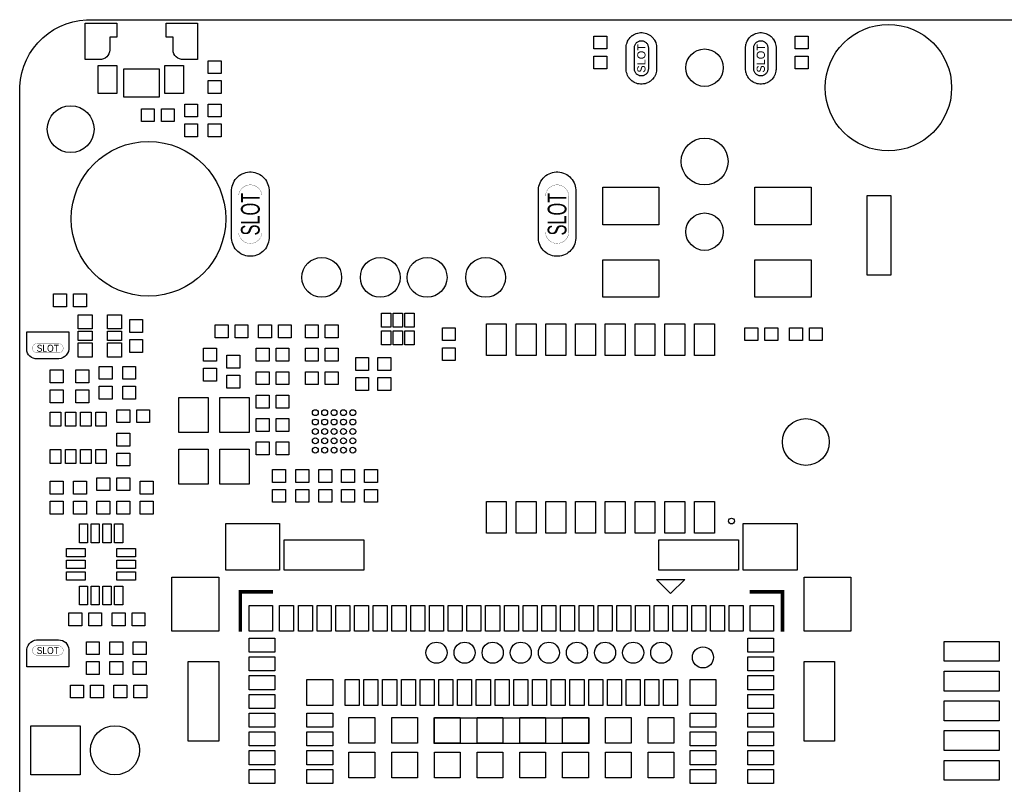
# Model space of a CAD drawing. Header units: metres. Extents: x -5.5 to 63.5, y -3.5 to 57.5.
# Tile 2 of 4: x -5.5 to 36.5, y 24.9 to 57.5. Entities that reach past the tile are written whole.
import ezdxf
from ezdxf.enums import TextEntityAlignment as Align

# ---------------------------------------------------------------- set-up
doc = ezdxf.new("R2010")
doc.units = ezdxf.units.M

msp = doc.modelspace()

# ---------------------------------------------------------------- linework, layer by layer
at = {"layer": 'BOARD_OUTLINE'}
for points in [[(-5.5, -0.5), (-5.5, 54.5), (-5.4982, 54.64729), (-5.46933, 54.94045), (-5.41187, 55.22937), (-5.32636, 55.51126), (-5.21364, 55.78342), (-5.07478, 56.04322), (-4.91112, 56.28815), (-4.72425, 56.51587), (-4.51596, 56.72417), (-4.28825, 56.91105), (-4.04332, 57.07472), (-3.78353, 57.21358), (-3.51138, 57.32632), (-3.22948, 57.41184), (-2.94057, 57.46931), (-2.64741, 57.49819), (-2.5, 57.5), (38.8, 57.5)], [(21.33281, 56.40116), (21.34136, 56.37297), (21.34711, 56.34406), (21.35, 56.31474), (21.35, 55.38524), (21.34711, 55.35594), (21.34136, 55.32703), (21.3328, 55.29882), (21.32152, 55.27159), (21.30762, 55.24558), (21.29125, 55.22107), (21.27255, 55.19829), (21.25171, 55.17745), (21.22893, 55.15875), (21.20442, 55.14238), (21.17841, 55.12848), (21.15118, 55.1172), (21.12297, 55.10864), (21.09406, 55.10289), (21.06474, 55.1), (21.03526, 55.1), (21.00594, 55.10289), (20.97703, 55.10864), (20.94882, 55.1172), (20.92159, 55.12848), (20.89558, 55.14238), (20.87107, 55.15875), (20.84829, 55.17745), (20.82745, 55.19829), (20.80875, 55.22107), (20.79238, 55.24558), (20.77848, 55.27159), (20.7672, 55.29882), (20.75864, 55.32703), (20.75289, 55.35594), (20.75, 55.38526), (20.75, 56.31474), (20.75289, 56.34406), (20.75864, 56.37297), (20.7672, 56.40118), (20.77848, 56.42841), (20.79238, 56.45442), (20.80875, 56.47893), (20.82745, 56.50171), (20.84829, 56.52255), (20.87107, 56.54125), (20.89558, 56.55762), (20.92159, 56.57152), (20.94882, 56.5828), (20.97703, 56.59136), (21.00594, 56.59711), (21.03526, 56.6), (21.06474, 56.6), (21.09406, 56.59711), (21.12297, 56.59136), (21.15118, 56.5828), (21.17841, 56.57152), (21.20442, 56.55762), (21.22893, 56.54125), (21.25171, 56.52255), (21.27255, 56.50171), (21.29125, 56.47893), (21.30762, 56.45442), (21.32152, 56.42841), (21.33281, 56.40116)], [(26.43281, 56.40116), (26.44136, 56.37297), (26.44711, 56.34406), (26.45, 56.31474), (26.45, 55.38524), (26.44711, 55.35594), (26.44136, 55.32703), (26.4328, 55.29882), (26.42152, 55.27159), (26.40762, 55.24558), (26.39125, 55.22107), (26.37255, 55.19829), (26.35171, 55.17745), (26.32893, 55.15875), (26.30442, 55.14238), (26.27841, 55.12848), (26.25118, 55.1172), (26.22297, 55.10864), (26.19406, 55.10289), (26.16474, 55.1), (26.13526, 55.1), (26.10594, 55.10289), (26.07703, 55.10864), (26.04882, 55.1172), (26.02159, 55.12848), (25.99558, 55.14238), (25.97107, 55.15875), (25.94829, 55.17745), (25.92745, 55.19829), (25.90875, 55.22107), (25.89238, 55.24558), (25.87848, 55.27159), (25.8672, 55.29882), (25.85864, 55.32703), (25.85289, 55.35594), (25.85, 55.38526), (25.85, 56.31474), (25.85289, 56.34406), (25.85864, 56.37297), (25.8672, 56.40118), (25.87848, 56.42841), (25.89238, 56.45442), (25.90875, 56.47893), (25.92745, 56.50171), (25.94829, 56.52255), (25.97107, 56.54125), (25.99558, 56.55762), (26.02159, 56.57152), (26.04882, 56.5828), (26.07703, 56.59136), (26.10594, 56.59711), (26.13526, 56.6), (26.16474, 56.6), (26.19406, 56.59711), (26.22297, 56.59136), (26.25118, 56.5828), (26.27841, 56.57152), (26.30442, 56.55762), (26.32893, 56.54125), (26.35171, 56.52255), (26.37255, 56.50171), (26.39125, 56.47893), (26.40762, 56.45442), (26.42152, 56.42841), (26.43281, 56.40116)]]:
    msp.add_lwpolyline(points, dxfattribs=at)
at = {"layer": 'BOARD_OUTLINE', "const_width": 0.01}
for points in [[(4.85, 48.42544), (4.84518, 48.37655), (4.8356, 48.32836), (4.82134, 48.28135), (4.80254, 48.23597), (4.77938, 48.19264), (4.75209, 48.15179), (4.72092, 48.11382), (4.68618, 48.07908), (4.64821, 48.04791), (4.60736, 48.02062), (4.56403, 47.99746), (4.51865, 47.97866), (4.47164, 47.9644), (4.42345, 47.95482), (4.37456, 47.95), (4.32544, 47.95), (4.27655, 47.95482), (4.22836, 47.9644), (4.18135, 47.97866), (4.13597, 47.99746), (4.09264, 48.02062), (4.05179, 48.04791), (4.01382, 48.07908), (3.97908, 48.11382), (3.94791, 48.15179), (3.92062, 48.19264), (3.89746, 48.23597), (3.87866, 48.28135), (3.8644, 48.32836), (3.85482, 48.37655), (3.85, 48.42544), (3.85, 49.97456), (3.85482, 50.02345), (3.8644, 50.07164), (3.87866, 50.11865), (3.89746, 50.16403), (3.92062, 50.20736), (3.94791, 50.24821), (3.97908, 50.28618), (4.01382, 50.32092), (4.05179, 50.35209), (4.09264, 50.37938), (4.13597, 50.40254), (4.18135, 50.42134), (4.22836, 50.4356), (4.27655, 50.44518), (4.32544, 50.45), (4.37456, 50.45), (4.42345, 50.44518), (4.47164, 50.4356), (4.51865, 50.42134), (4.56403, 50.40254), (4.60736, 50.37938), (4.64821, 50.35209), (4.68618, 50.32092), (4.72092, 50.28618), (4.75209, 50.24821), (4.77938, 50.20736), (4.80254, 50.16403), (4.82134, 50.11865), (4.8356, 50.07164), (4.84518, 50.02345), (4.85, 49.97456), (4.85, 48.42544)], [(17.95, 48.42544), (17.94518, 48.37655), (17.9356, 48.32836), (17.92134, 48.28135), (17.90254, 48.23597), (17.87938, 48.19264), (17.85209, 48.15179), (17.82092, 48.11382), (17.78618, 48.07908), (17.74821, 48.04791), (17.70736, 48.02062), (17.66403, 47.99746), (17.61865, 47.97866), (17.57164, 47.9644), (17.52345, 47.95482), (17.47456, 47.95), (17.42544, 47.95), (17.37655, 47.95482), (17.32836, 47.9644), (17.28135, 47.97866), (17.23597, 47.99746), (17.19264, 48.02062), (17.15179, 48.04791), (17.11382, 48.07908), (17.07908, 48.11382), (17.04791, 48.15179), (17.02062, 48.19264), (16.99746, 48.23597), (16.97866, 48.28135), (16.9644, 48.32836), (16.95482, 48.37655), (16.95, 48.42544), (16.95, 49.97456), (16.95482, 50.02345), (16.9644, 50.07164), (16.97866, 50.11865), (16.99746, 50.16403), (17.02062, 50.20736), (17.04791, 50.24821), (17.07908, 50.28618), (17.11382, 50.32092), (17.15179, 50.35209), (17.19264, 50.37938), (17.23597, 50.40254), (17.28135, 50.42134), (17.32836, 50.4356), (17.37655, 50.44518), (17.42544, 50.45), (17.47456, 50.45), (17.52345, 50.44518), (17.57164, 50.4356), (17.61865, 50.42134), (17.66403, 50.40254), (17.70736, 50.37938), (17.74821, 50.35209), (17.78618, 50.32092), (17.82092, 50.28618), (17.85209, 50.24821), (17.87938, 50.20736), (17.90254, 50.16403), (17.92134, 50.11865), (17.9356, 50.07164), (17.94518, 50.02345), (17.95, 49.97456), (17.95, 48.42544)], [(-3.85, 43.275), (-4.75, 43.275), (-4.78214, 43.2761), (-4.82044, 43.28497), (-4.85628, 43.30114), (-4.88828, 43.324), (-4.9152, 43.35266), (-4.93601, 43.38602), (-4.94992, 43.4228), (-4.95638, 43.46158), (-4.95515, 43.50089), (-4.94628, 43.53919), (-4.93011, 43.57503), (-4.90725, 43.60703), (-4.87859, 43.63395), (-4.84523, 43.65476), (-4.80845, 43.66867), (-4.76967, 43.67513), (-3.83033, 43.67513), (-3.79155, 43.66867), (-3.75477, 43.65476), (-3.72141, 43.63395), (-3.69275, 43.60703), (-3.66989, 43.57503), (-3.65372, 43.53919), (-3.64485, 43.50089), (-3.64362, 43.46158), (-3.65008, 43.4228), (-3.66399, 43.38602), (-3.6848, 43.35266), (-3.71172, 43.324), (-3.74372, 43.30114), (-3.77956, 43.28497), (-3.81786, 43.2761), (-3.85, 43.275)], [(-4.75, 30.775), (-3.85, 30.775), (-3.81786, 30.7739), (-3.77956, 30.76503), (-3.74372, 30.74886), (-3.71172, 30.726), (-3.6848, 30.69734), (-3.66399, 30.66398), (-3.65008, 30.6272), (-3.64362, 30.58842), (-3.64485, 30.54911), (-3.65372, 30.51081), (-3.66989, 30.47497), (-3.69275, 30.44297), (-3.72141, 30.41605), (-3.75477, 30.39524), (-3.79155, 30.38133), (-3.83033, 30.37487), (-4.76967, 30.37487), (-4.80845, 30.38133), (-4.84523, 30.39524), (-4.87859, 30.41605), (-4.90725, 30.44297), (-4.93011, 30.47497), (-4.94628, 30.51081), (-4.95515, 30.54911), (-4.95638, 30.58842), (-4.94992, 30.6272), (-4.93601, 30.66398), (-4.9152, 30.69734), (-4.88828, 30.726), (-4.85628, 30.74886), (-4.82044, 30.76503), (-4.78214, 30.7739), (-4.75, 30.775)]]:
    msp.add_lwpolyline(points, dxfattribs=at)
at = {"layer": 'SOLDER_MASK'}
for points in [[(-2.05, 55.8), (-2.7, 55.8), (-2.7, 57.35), (-1.35, 57.35), (-1.35, 56.75), (-1.65, 56.75), (-1.65, 56.2), (-1.66005, 56.12531), (-1.68747, 56.04628), (-1.72978, 55.97411), (-1.78536, 55.91158), (-1.85207, 55.86109), (-1.92735, 55.8246), (-2.0083, 55.80348), (-2.05, 55.8)], [(1.45, 55.8), (1.4083, 55.80348), (1.32735, 55.8246), (1.25207, 55.86109), (1.18536, 55.91158), (1.12978, 55.97411), (1.08747, 56.04628), (1.06005, 56.12531), (1.05, 56.2), (1.05, 56.75), (0.75, 56.75), (0.75, 57.35), (2.1, 57.35), (2.1, 55.8), (1.45, 55.8)], [(21.7, 56.32703), (21.7, 55.3656), (21.69952, 55.36319), (21.69398, 55.30696), (21.69326, 55.30211), (21.68176, 55.24429), (21.68057, 55.23952), (21.66345, 55.1831), (21.66179, 55.17848), (21.63923, 55.12402), (21.63714, 55.11959), (21.60935, 55.0676), (21.60683, 55.06339), (21.57408, 55.01437), (21.57115, 55.01043), (21.53375, 54.96486), (21.53046, 54.96122), (21.48878, 54.91954), (21.48514, 54.91625), (21.43957, 54.87885), (21.43563, 54.87592), (21.38661, 54.84317), (21.3824, 54.84065), (21.33041, 54.81286), (21.32598, 54.81077), (21.27152, 54.78821), (21.2669, 54.78655), (21.21048, 54.76943), (21.20571, 54.76824), (21.14789, 54.75674), (21.14304, 54.75602), (21.08438, 54.75024), (21.07948, 54.75), (21.02052, 54.75), (21.01562, 54.75024), (20.95696, 54.75602), (20.95211, 54.75674), (20.89429, 54.76824), (20.88952, 54.76943), (20.8331, 54.78655), (20.82848, 54.78821), (20.77402, 54.81077), (20.76959, 54.81286), (20.7176, 54.84065), (20.71339, 54.84317), (20.66437, 54.87592), (20.66043, 54.87885), (20.61486, 54.91625), (20.61122, 54.91954), (20.56954, 54.96122), (20.56625, 54.96486), (20.52885, 55.01043), (20.52592, 55.01437), (20.49317, 55.06339), (20.49065, 55.0676), (20.46286, 55.11959), (20.46077, 55.12402), (20.43821, 55.17848), (20.43655, 55.1831), (20.41943, 55.23952), (20.41824, 55.24429), (20.40674, 55.30211), (20.40602, 55.30696), (20.40024, 55.36562), (20.4, 55.37052), (20.4, 56.32948), (20.40024, 56.33438), (20.40602, 56.39304), (20.40674, 56.39789), (20.41824, 56.45571), (20.41943, 56.46048), (20.43655, 56.5169), (20.43821, 56.52152), (20.46077, 56.57598), (20.46286, 56.58041), (20.49065, 56.6324), (20.49317, 56.63661), (20.52592, 56.68563), (20.52885, 56.68957), (20.56625, 56.73514), (20.56954, 56.73878), (20.61122, 56.78046), (20.61486, 56.78375), (20.66043, 56.82115), (20.66437, 56.82408), (20.71339, 56.85683), (20.7176, 56.85935), (20.76959, 56.88714), (20.77402, 56.88923), (20.82848, 56.91179), (20.8331, 56.91345), (20.88952, 56.93057), (20.89429, 56.93176), (20.95211, 56.94326), (20.95696, 56.94398), (21.01562, 56.94976), (21.02052, 56.95), (21.07948, 56.95), (21.08438, 56.94976), (21.14304, 56.94398), (21.14789, 56.94326), (21.20571, 56.93176), (21.21048, 56.93057), (21.2669, 56.91345), (21.27152, 56.91179), (21.32598, 56.88923), (21.33041, 56.88714), (21.3824, 56.85935), (21.38661, 56.85683), (21.43563, 56.82408), (21.43957, 56.82115), (21.48514, 56.78375), (21.48878, 56.78046), (21.53046, 56.73878), (21.53375, 56.73514), (21.57115, 56.68957), (21.57408, 56.68563), (21.60683, 56.63661), (21.60935, 56.6324), (21.63714, 56.58041), (21.63923, 56.57598), (21.66179, 56.52152), (21.66345, 56.5169), (21.68057, 56.46048), (21.68176, 56.45571), (21.69326, 56.39789), (21.69398, 56.39304), (21.70024, 56.32948), (21.7, 56.32703)], [(26.8, 56.32703), (26.8, 55.3656), (26.79952, 55.36319), (26.79398, 55.30696), (26.79326, 55.30211), (26.78176, 55.24429), (26.78057, 55.23952), (26.76345, 55.1831), (26.76179, 55.17848), (26.73923, 55.12402), (26.73714, 55.11959), (26.70935, 55.0676), (26.70683, 55.06339), (26.67408, 55.01437), (26.67115, 55.01043), (26.63375, 54.96486), (26.63046, 54.96122), (26.58878, 54.91954), (26.58514, 54.91625), (26.53957, 54.87885), (26.53563, 54.87592), (26.48661, 54.84317), (26.4824, 54.84065), (26.43041, 54.81286), (26.42598, 54.81077), (26.37152, 54.78821), (26.3669, 54.78655), (26.31048, 54.76943), (26.30571, 54.76824), (26.24789, 54.75674), (26.24304, 54.75602), (26.18438, 54.75024), (26.17948, 54.75), (26.12052, 54.75), (26.11562, 54.75024), (26.05696, 54.75602), (26.05211, 54.75674), (25.99429, 54.76824), (25.98952, 54.76943), (25.9331, 54.78655), (25.92848, 54.78821), (25.87402, 54.81077), (25.86959, 54.81286), (25.8176, 54.84065), (25.81339, 54.84317), (25.76437, 54.87592), (25.76043, 54.87885), (25.71486, 54.91625), (25.71122, 54.91954), (25.66954, 54.96122), (25.66625, 54.96486), (25.62885, 55.01043), (25.62592, 55.01437), (25.59317, 55.06339), (25.59065, 55.0676), (25.56286, 55.11959), (25.56077, 55.12402), (25.53821, 55.17848), (25.53655, 55.1831), (25.51943, 55.23952), (25.51824, 55.24429), (25.50674, 55.30211), (25.50602, 55.30696), (25.50024, 55.36562), (25.5, 55.37052), (25.5, 56.32948), (25.50024, 56.33438), (25.50602, 56.39304), (25.50674, 56.39789), (25.51824, 56.45571), (25.51943, 56.46048), (25.53655, 56.5169), (25.53821, 56.52152), (25.56077, 56.57598), (25.56286, 56.58041), (25.59065, 56.6324), (25.59317, 56.63661), (25.62592, 56.68563), (25.62885, 56.68957), (25.66625, 56.73514), (25.66954, 56.73878), (25.71122, 56.78046), (25.71486, 56.78375), (25.76043, 56.82115), (25.76437, 56.82408), (25.81339, 56.85683), (25.8176, 56.85935), (25.86959, 56.88714), (25.87402, 56.88923), (25.92848, 56.91179), (25.9331, 56.91345), (25.98952, 56.93057), (25.99429, 56.93176), (26.05211, 56.94326), (26.05696, 56.94398), (26.11562, 56.94976), (26.12052, 56.95), (26.17948, 56.95), (26.18438, 56.94976), (26.24304, 56.94398), (26.24789, 56.94326), (26.30571, 56.93176), (26.31048, 56.93057), (26.3669, 56.91345), (26.37152, 56.91179), (26.42598, 56.88923), (26.43041, 56.88714), (26.4824, 56.85935), (26.48661, 56.85683), (26.53563, 56.82408), (26.53957, 56.82115), (26.58514, 56.78375), (26.58878, 56.78046), (26.63046, 56.73878), (26.63375, 56.73514), (26.67115, 56.68957), (26.67408, 56.68563), (26.70683, 56.63661), (26.70935, 56.6324), (26.73714, 56.58041), (26.73923, 56.57598), (26.76179, 56.52152), (26.76345, 56.5169), (26.78057, 56.46048), (26.78176, 56.45571), (26.79326, 56.39789), (26.79398, 56.39304), (26.80024, 56.32948), (26.8, 56.32703)], [(5.15, 48.1607), (5.14229, 48.08247), (5.12696, 48.00538), (5.10414, 47.93016), (5.07406, 47.85755), (5.03701, 47.78822), (4.99334, 47.72287), (4.94347, 47.66211), (4.88789, 47.60653), (4.82713, 47.55666), (4.76178, 47.51299), (4.69245, 47.47594), (4.61984, 47.44586), (4.54462, 47.42304), (4.46753, 47.40771), (4.3893, 47.4), (4.3107, 47.4), (4.23247, 47.40771), (4.15538, 47.42304), (4.08016, 47.44586), (4.00755, 47.47594), (3.93822, 47.51299), (3.87287, 47.55666), (3.81211, 47.60653), (3.75653, 47.66211), (3.70666, 47.72287), (3.66299, 47.78822), (3.62594, 47.85755), (3.59586, 47.93016), (3.57304, 48.00538), (3.55771, 48.08247), (3.55, 48.1607), (3.55, 50.2393), (3.55771, 50.31753), (3.57304, 50.39462), (3.59586, 50.46984), (3.62594, 50.54245), (3.66299, 50.61178), (3.70666, 50.67713), (3.75653, 50.73789), (3.81211, 50.79347), (3.87287, 50.84334), (3.93822, 50.88701), (4.00755, 50.92406), (4.08016, 50.95414), (4.15538, 50.97696), (4.23247, 50.99229), (4.3107, 51), (4.3893, 51), (4.46753, 50.99229), (4.54462, 50.97696), (4.61984, 50.95414), (4.69245, 50.92406), (4.76178, 50.88701), (4.82713, 50.84334), (4.88789, 50.79347), (4.94347, 50.73789), (4.99334, 50.67713), (5.03701, 50.61178), (5.07406, 50.54245), (5.10414, 50.46984), (5.12696, 50.39462), (5.14229, 50.31753), (5.15, 50.2393), (5.15, 48.1607)], [(18.25, 48.1607), (18.24229, 48.08247), (18.22696, 48.00538), (18.20414, 47.93016), (18.17406, 47.85755), (18.13701, 47.78822), (18.09334, 47.72287), (18.04347, 47.66211), (17.98789, 47.60653), (17.92713, 47.55666), (17.86178, 47.51299), (17.79245, 47.47594), (17.71984, 47.44586), (17.64462, 47.42304), (17.56753, 47.40771), (17.4893, 47.4), (17.4107, 47.4), (17.33247, 47.40771), (17.25538, 47.42304), (17.18016, 47.44586), (17.10755, 47.47594), (17.03822, 47.51299), (16.97287, 47.55666), (16.91211, 47.60653), (16.85653, 47.66211), (16.80666, 47.72287), (16.76299, 47.78822), (16.72594, 47.85755), (16.69586, 47.93016), (16.67304, 48.00538), (16.65771, 48.08247), (16.65, 48.1607), (16.65, 50.2393), (16.65771, 50.31753), (16.67304, 50.39462), (16.69586, 50.46984), (16.72594, 50.54245), (16.76299, 50.61178), (16.80666, 50.67713), (16.85653, 50.73789), (16.91211, 50.79347), (16.97287, 50.84334), (17.03822, 50.88701), (17.10755, 50.92406), (17.18016, 50.95414), (17.25538, 50.97696), (17.33247, 50.99229), (17.4107, 51), (17.4893, 51), (17.56753, 50.99229), (17.64462, 50.97696), (17.71984, 50.95414), (17.79245, 50.92406), (17.86178, 50.88701), (17.92713, 50.84334), (17.98789, 50.79347), (18.04347, 50.73789), (18.09334, 50.67713), (18.13701, 50.61178), (18.17406, 50.54245), (18.20414, 50.46984), (18.22696, 50.39462), (18.24229, 50.31753), (18.25, 50.2393), (18.25, 48.1607)], [(-4.75, 43.025), (-4.75818, 43.02357), (-4.8417, 43.02848), (-4.92265, 43.0496), (-4.99793, 43.08609), (-5.06464, 43.13658), (-5.12022, 43.19911), (-5.16253, 43.27128), (-5.18995, 43.35031), (-5.20143, 43.43318), (-5.2, 43.475), (-5.2, 44.175), (-3.4, 44.175), (-3.4, 43.475), (-3.40192, 43.42999), (-3.42109, 43.34197), (-3.45707, 43.25939), (-3.50847, 43.18541), (-3.57331, 43.12289), (-3.64911, 43.07421), (-3.73294, 43.04126), (-3.8216, 43.02529), (-3.85, 43.025), (-4.75, 43.025)], [(-3.85, 31.025), (-3.84182, 31.02643), (-3.7583, 31.02152), (-3.67735, 31.0004), (-3.60207, 30.96391), (-3.53536, 30.91342), (-3.47978, 30.85089), (-3.43747, 30.77872), (-3.41005, 30.69969), (-3.39857, 30.61682), (-3.4, 30.575), (-3.4, 29.875), (-5.2, 29.875), (-5.2, 30.575), (-5.19808, 30.62001), (-5.17891, 30.70803), (-5.14293, 30.79061), (-5.09153, 30.86459), (-5.02669, 30.92711), (-4.95089, 30.97579), (-4.86706, 31.00874), (-4.7784, 31.02471), (-4.75, 31.025), (-3.85, 31.025)], [(-5.02, 25.265), (-5.02, 27.365), (-2.92, 27.365), (-2.92, 25.265), (-5.02, 25.265)]]:
    msp.add_lwpolyline(points, dxfattribs=at)
for centre, radius in [((31.6, 54.6), 2.7), ((0, 49), 3.3), ((7.4, 46.5), 0.85), ((9.9, 46.5), 0.85), ((11.9, 46.5), 0.85), ((14.4, 46.5), 0.85), ((-1.43, 26.315), 1.05)]:
    msp.add_circle(centre, radius, dxfattribs=at)
at = {"layer": 'SOLDER_MASK_1'}
for points in [[(19.025, 56.8), (19.575, 56.8), (19.575, 56.25), (19.025, 56.25), (19.025, 56.8)], [(19.025, 56.8), (19.575, 56.8), (19.575, 56.25), (19.025, 56.25), (19.025, 56.8)], [(27.625, 56.8), (28.175, 56.8), (28.175, 56.25), (27.625, 56.25), (27.625, 56.8)], [(27.625, 56.8), (28.175, 56.8), (28.175, 56.25), (27.625, 56.25), (27.625, 56.8)], [(19.575, 55.4), (19.025, 55.4), (19.025, 55.95), (19.575, 55.95), (19.575, 55.4)], [(19.575, 55.4), (19.025, 55.4), (19.025, 55.95), (19.575, 55.95), (19.575, 55.4)], [(28.175, 55.4), (27.625, 55.4), (27.625, 55.95), (28.175, 55.95), (28.175, 55.4)], [(28.175, 55.4), (27.625, 55.4), (27.625, 55.95), (28.175, 55.95), (28.175, 55.4)], [(-2.15, 54.35), (-2.15, 55.55), (-1.35, 55.55), (-1.35, 54.35), (-2.15, 54.35)], [(0.7, 54.35), (0.7, 55.55), (1.5, 55.55), (1.5, 54.35), (0.7, 54.35)], [(2.55, 55.75), (3.1, 55.75), (3.1, 55.2), (2.55, 55.2), (2.55, 55.75)], [(0.45, 54.2), (-1.05, 54.2), (-1.05, 55.4), (0.45, 55.4), (0.45, 54.2)], [(3.1, 54.35), (2.55, 54.35), (2.55, 54.9), (3.1, 54.9), (3.1, 54.35)], [(1.55, 53.9), (2.1, 53.9), (2.1, 53.35), (1.55, 53.35), (1.55, 53.9)], [(2.55, 53.9), (3.1, 53.9), (3.1, 53.35), (2.55, 53.35), (2.55, 53.9)], [(-0.3, 53.15), (-0.3, 53.7), (0.25, 53.7), (0.25, 53.15), (-0.3, 53.15)], [(1.1, 53.7), (1.1, 53.15), (0.55, 53.15), (0.55, 53.7), (1.1, 53.7)], [(2.1, 52.5), (1.55, 52.5), (1.55, 53.05), (2.1, 53.05), (2.1, 52.5)], [(3.1, 52.5), (2.55, 52.5), (2.55, 53.05), (3.1, 53.05), (3.1, 52.5)], [(19.4, 48.75), (19.4, 50.35), (21.8, 50.35), (21.8, 48.75), (19.4, 48.75)], [(25.9, 48.75), (25.9, 50.35), (28.3, 50.35), (28.3, 48.75), (25.9, 48.75)], [(31.7, 46.6), (30.7, 46.6), (30.7, 50), (31.7, 50), (31.7, 46.6)], [(19.4, 45.65), (19.4, 47.25), (21.8, 47.25), (21.8, 45.65), (19.4, 45.65)], [(25.9, 45.65), (25.9, 47.25), (28.3, 47.25), (28.3, 45.65), (25.9, 45.65)], [(-4.05, 45.25), (-4.05, 45.8), (-3.5, 45.8), (-3.5, 45.25), (-4.05, 45.25)], [(-2.65, 45.8), (-2.65, 45.25), (-3.2, 45.25), (-3.2, 45.8), (-2.65, 45.8)], [(-2.4, 44.3), (-3, 44.3), (-3, 44.9), (-2.4, 44.9), (-2.4, 44.3)], [(-1.15, 44.3), (-1.75, 44.3), (-1.75, 44.9), (-1.15, 44.9), (-1.15, 44.3)], [(-0.8, 44.7), (-0.25, 44.7), (-0.25, 44.15), (-0.8, 44.15), (-0.8, 44.7)], [(10.35, 44.975), (10.35, 44.375), (9.95, 44.375), (9.95, 44.975), (10.35, 44.975)], [(10.85, 44.975), (10.85, 44.375), (10.45, 44.375), (10.45, 44.975), (10.85, 44.975)], [(11.35, 44.975), (11.35, 44.375), (10.95, 44.375), (10.95, 44.975), (11.35, 44.975)], [(-2.4, 43.8), (-3, 43.8), (-3, 44.2), (-2.4, 44.2), (-2.4, 43.8)], [(-1.15, 43.8), (-1.75, 43.8), (-1.75, 44.2), (-1.15, 44.2), (-1.15, 43.8)], [(2.85, 43.925), (2.85, 44.475), (3.4, 44.475), (3.4, 43.925), (2.85, 43.925)], [(4.25, 44.475), (4.25, 43.925), (3.7, 43.925), (3.7, 44.475), (4.25, 44.475)], [(4.7, 43.925), (4.7, 44.475), (5.25, 44.475), (5.25, 43.925), (4.7, 43.925)], [(6.1, 44.475), (6.1, 43.925), (5.55, 43.925), (5.55, 44.475), (6.1, 44.475)], [(6.7, 43.925), (6.7, 44.475), (7.25, 44.475), (7.25, 43.925), (6.7, 43.925)], [(8.1, 44.475), (8.1, 43.925), (7.55, 43.925), (7.55, 44.475), (8.1, 44.475)], [(10.35, 44.225), (10.35, 43.625), (9.95, 43.625), (9.95, 44.225), (10.35, 44.225)], [(10.85, 44.225), (10.85, 43.625), (10.45, 43.625), (10.45, 44.225), (10.85, 44.225)], [(11.35, 44.225), (11.35, 43.625), (10.95, 43.625), (10.95, 44.225), (11.35, 44.225)], [(12.55, 44.35), (13.1, 44.35), (13.1, 43.8), (12.55, 43.8), (12.55, 44.35)], [(15.28, 44.52), (15.28, 43.17), (14.43, 43.17), (14.43, 44.52), (15.28, 44.52)], [(16.55, 44.52), (16.55, 43.17), (15.7, 43.17), (15.7, 44.52), (16.55, 44.52)], [(17.82, 44.52), (17.82, 43.17), (16.97, 43.17), (16.97, 44.52), (17.82, 44.52)], [(19.09, 44.52), (19.09, 43.17), (18.24, 43.17), (18.24, 44.52), (19.09, 44.52)], [(20.36, 44.52), (20.36, 43.17), (19.51, 43.17), (19.51, 44.52), (20.36, 44.52)], [(21.63, 44.52), (21.63, 43.17), (20.78, 43.17), (20.78, 44.52), (21.63, 44.52)], [(22.9, 44.52), (22.9, 43.17), (22.05, 43.17), (22.05, 44.52), (22.9, 44.52)], [(24.17, 44.52), (24.17, 43.17), (23.32, 43.17), (23.32, 44.52), (24.17, 44.52)], [(25.475, 43.8), (25.475, 44.35), (26.025, 44.35), (26.025, 43.8), (25.475, 43.8)], [(26.875, 44.35), (26.875, 43.8), (26.325, 43.8), (26.325, 44.35), (26.875, 44.35)], [(27.375, 43.8), (27.375, 44.35), (27.925, 44.35), (27.925, 43.8), (27.375, 43.8)], [(28.775, 44.35), (28.775, 43.8), (28.225, 43.8), (28.225, 44.35), (28.775, 44.35)], [(-0.25, 43.3), (-0.8, 43.3), (-0.8, 43.85), (-0.25, 43.85), (-0.25, 43.3)], [(-2.4, 43.1), (-3, 43.1), (-3, 43.7), (-2.4, 43.7), (-2.4, 43.1)], [(-1.15, 43.1), (-1.75, 43.1), (-1.75, 43.7), (-1.15, 43.7), (-1.15, 43.1)], [(2.35, 43.475), (2.9, 43.475), (2.9, 42.925), (2.35, 42.925), (2.35, 43.475)], [(4.6, 42.925), (4.6, 43.475), (5.15, 43.475), (5.15, 42.925), (4.6, 42.925)], [(6, 43.475), (6, 42.925), (5.45, 42.925), (5.45, 43.475), (6, 43.475)], [(6.7, 42.925), (6.7, 43.475), (7.25, 43.475), (7.25, 42.925), (6.7, 42.925)], [(8.1, 43.475), (8.1, 42.925), (7.55, 42.925), (7.55, 43.475), (8.1, 43.475)], [(13.1, 42.95), (12.55, 42.95), (12.55, 43.5), (13.1, 43.5), (13.1, 42.95)], [(3.35, 43.175), (3.9, 43.175), (3.9, 42.625), (3.35, 42.625), (3.35, 43.175)], [(8.85, 43.075), (9.4, 43.075), (9.4, 42.525), (8.85, 42.525), (8.85, 43.075)], [(9.8, 43.075), (10.35, 43.075), (10.35, 42.525), (9.8, 42.525), (9.8, 43.075)], [(-4.2, 42.55), (-3.65, 42.55), (-3.65, 42), (-4.2, 42), (-4.2, 42.55)], [(-3.1, 42.55), (-2.55, 42.55), (-2.55, 42), (-3.1, 42), (-3.1, 42.55)], [(-2.1, 42.7), (-1.55, 42.7), (-1.55, 42.15), (-2.1, 42.15), (-2.1, 42.7)], [(-1.1, 42.7), (-0.55, 42.7), (-0.55, 42.15), (-1.1, 42.15), (-1.1, 42.7)], [(2.9, 42.075), (2.35, 42.075), (2.35, 42.625), (2.9, 42.625), (2.9, 42.075)], [(4.6, 41.925), (4.6, 42.475), (5.15, 42.475), (5.15, 41.925), (4.6, 41.925)], [(6, 42.475), (6, 41.925), (5.45, 41.925), (5.45, 42.475), (6, 42.475)], [(6.7, 41.925), (6.7, 42.475), (7.25, 42.475), (7.25, 41.925), (6.7, 41.925)], [(8.1, 42.475), (8.1, 41.925), (7.55, 41.925), (7.55, 42.475), (8.1, 42.475)], [(3.9, 41.775), (3.35, 41.775), (3.35, 42.325), (3.9, 42.325), (3.9, 41.775)], [(9.4, 41.675), (8.85, 41.675), (8.85, 42.225), (9.4, 42.225), (9.4, 41.675)], [(10.35, 41.675), (9.8, 41.675), (9.8, 42.225), (10.35, 42.225), (10.35, 41.675)], [(-3.65, 41.15), (-4.2, 41.15), (-4.2, 41.7), (-3.65, 41.7), (-3.65, 41.15)], [(-2.55, 41.15), (-3.1, 41.15), (-3.1, 41.7), (-2.55, 41.7), (-2.55, 41.15)], [(-1.55, 41.3), (-2.1, 41.3), (-2.1, 41.85), (-1.55, 41.85), (-1.55, 41.3)], [(-0.55, 41.3), (-1.1, 41.3), (-1.1, 41.85), (-0.55, 41.85), (-0.55, 41.3)], [(1.3, 41.375), (2.55, 41.375), (2.55, 39.875), (1.3, 39.875), (1.3, 41.375)], [(3.05, 41.375), (4.3, 41.375), (4.3, 39.875), (3.05, 39.875), (3.05, 41.375)], [(4.6, 40.925), (4.6, 41.475), (5.15, 41.475), (5.15, 40.925), (4.6, 40.925)], [(6, 41.475), (6, 40.925), (5.45, 40.925), (5.45, 41.475), (6, 41.475)], [(-1.35, 40.3), (-1.35, 40.85), (-0.8, 40.85), (-0.8, 40.3), (-1.35, 40.3)], [(0.05, 40.85), (0.05, 40.3), (-0.5, 40.3), (-0.5, 40.85), (0.05, 40.85)], [(-3.75, 40.75), (-3.75, 40.15), (-4.2, 40.15), (-4.2, 40.75), (-3.75, 40.75)], [(-3.1, 40.75), (-3.1, 40.15), (-3.55, 40.15), (-3.55, 40.75), (-3.1, 40.75)], [(-2.45, 40.75), (-2.45, 40.15), (-2.9, 40.15), (-2.9, 40.75), (-2.45, 40.75)], [(-1.8, 40.75), (-1.8, 40.15), (-2.25, 40.15), (-2.25, 40.75), (-1.8, 40.75)], [(4.6, 39.925), (4.6, 40.475), (5.15, 40.475), (5.15, 39.925), (4.6, 39.925)], [(6, 40.475), (6, 39.925), (5.45, 39.925), (5.45, 40.475), (6, 40.475)], [(-1.35, 39.85), (-0.8, 39.85), (-0.8, 39.3), (-1.35, 39.3), (-1.35, 39.85)], [(-3.75, 39.15), (-3.75, 38.55), (-4.2, 38.55), (-4.2, 39.15), (-3.75, 39.15)], [(-3.1, 39.15), (-3.1, 38.55), (-3.55, 38.55), (-3.55, 39.15), (-3.1, 39.15)], [(-2.45, 39.15), (-2.45, 38.55), (-2.9, 38.55), (-2.9, 39.15), (-2.45, 39.15)], [(-1.8, 39.15), (-1.8, 38.55), (-2.25, 38.55), (-2.25, 39.15), (-1.8, 39.15)], [(1.3, 39.175), (2.55, 39.175), (2.55, 37.675), (1.3, 37.675), (1.3, 39.175)], [(3.05, 39.175), (4.3, 39.175), (4.3, 37.675), (3.05, 37.675), (3.05, 39.175)], [(4.6, 38.925), (4.6, 39.475), (5.15, 39.475), (5.15, 38.925), (4.6, 38.925)], [(6, 39.475), (6, 38.925), (5.45, 38.925), (5.45, 39.475), (6, 39.475)], [(-0.8, 38.45), (-1.35, 38.45), (-1.35, 39), (-0.8, 39), (-0.8, 38.45)], [(5.3, 38.3), (5.85, 38.3), (5.85, 37.75), (5.3, 37.75), (5.3, 38.3)], [(6.3, 38.3), (6.85, 38.3), (6.85, 37.75), (6.3, 37.75), (6.3, 38.3)], [(7.275, 38.3), (7.825, 38.3), (7.825, 37.75), (7.275, 37.75), (7.275, 38.3)], [(8.25, 38.3), (8.8, 38.3), (8.8, 37.75), (8.25, 37.75), (8.25, 38.3)], [(9.225, 38.3), (9.775, 38.3), (9.775, 37.75), (9.225, 37.75), (9.225, 38.3)], [(-2.2, 37.4), (-2.2, 37.95), (-1.65, 37.95), (-1.65, 37.4), (-2.2, 37.4)], [(-0.8, 37.95), (-0.8, 37.4), (-1.35, 37.4), (-1.35, 37.95), (-0.8, 37.95)], [(-4.2, 37.8), (-3.65, 37.8), (-3.65, 37.25), (-4.2, 37.25), (-4.2, 37.8)], [(-3.2, 37.8), (-2.65, 37.8), (-2.65, 37.25), (-3.2, 37.25), (-3.2, 37.8)], [(-0.35, 37.8), (0.2, 37.8), (0.2, 37.25), (-0.35, 37.25), (-0.35, 37.8)], [(5.85, 36.9), (5.3, 36.9), (5.3, 37.45), (5.85, 37.45), (5.85, 36.9)], [(6.85, 36.9), (6.3, 36.9), (6.3, 37.45), (6.85, 37.45), (6.85, 36.9)], [(7.825, 36.9), (7.275, 36.9), (7.275, 37.45), (7.825, 37.45), (7.825, 36.9)], [(8.8, 36.9), (8.25, 36.9), (8.25, 37.45), (8.8, 37.45), (8.8, 36.9)], [(9.775, 36.9), (9.225, 36.9), (9.225, 37.45), (9.775, 37.45), (9.775, 36.9)], [(-3.65, 36.4), (-4.2, 36.4), (-4.2, 36.95), (-3.65, 36.95), (-3.65, 36.4)], [(-2.65, 36.4), (-3.2, 36.4), (-3.2, 36.95), (-2.65, 36.95), (-2.65, 36.4)], [(-2.2, 36.4), (-2.2, 36.95), (-1.65, 36.95), (-1.65, 36.4), (-2.2, 36.4)], [(-0.8, 36.95), (-0.8, 36.4), (-1.35, 36.4), (-1.35, 36.95), (-0.8, 36.95)], [(0.2, 36.4), (-0.35, 36.4), (-0.35, 36.95), (0.2, 36.95), (0.2, 36.4)], [(14.43, 35.58), (14.43, 36.93), (15.28, 36.93), (15.28, 35.58), (14.43, 35.58)], [(15.7, 35.58), (15.7, 36.93), (16.55, 36.93), (16.55, 35.58), (15.7, 35.58)], [(16.97, 35.58), (16.97, 36.93), (17.82, 36.93), (17.82, 35.58), (16.97, 35.58)], [(18.24, 35.58), (18.24, 36.93), (19.09, 36.93), (19.09, 35.58), (18.24, 35.58)], [(19.51, 35.58), (19.51, 36.93), (20.36, 36.93), (20.36, 35.58), (19.51, 35.58)], [(20.78, 35.58), (20.78, 36.93), (21.63, 36.93), (21.63, 35.58), (20.78, 35.58)], [(22.05, 35.58), (22.05, 36.93), (22.9, 36.93), (22.9, 35.58), (22.05, 35.58)], [(23.32, 35.58), (23.32, 36.93), (24.17, 36.93), (24.17, 35.58), (23.32, 35.58)], [(-2.6, 35.975), (-2.6, 35.175), (-2.95, 35.175), (-2.95, 35.975), (-2.6, 35.975)], [(-2.1, 35.975), (-2.1, 35.175), (-2.45, 35.175), (-2.45, 35.975), (-2.1, 35.975)], [(-1.6, 35.975), (-1.6, 35.175), (-1.95, 35.175), (-1.95, 35.975), (-1.6, 35.975)], [(-1.1, 35.975), (-1.1, 35.175), (-1.45, 35.175), (-1.45, 35.975), (-1.1, 35.975)], [(5.6, 36), (5.6, 34), (3.3, 34), (3.3, 36), (5.6, 36)], [(27.7, 36), (27.7, 34), (25.4, 34), (25.4, 36), (27.7, 36)], [(-3.5, 34.925), (-2.7, 34.925), (-2.7, 34.575), (-3.5, 34.575), (-3.5, 34.925)], [(-0.55, 34.575), (-1.35, 34.575), (-1.35, 34.925), (-0.55, 34.925), (-0.55, 34.575)], [(9.2, 35.3), (9.2, 34), (5.8, 34), (5.8, 35.3), (9.2, 35.3)], [(25.2, 35.3), (25.2, 34), (21.8, 34), (21.8, 35.3), (25.2, 35.3)], [(-3.5, 34.425), (-2.7, 34.425), (-2.7, 34.075), (-3.5, 34.075), (-3.5, 34.425)], [(-0.55, 34.075), (-1.35, 34.075), (-1.35, 34.425), (-0.55, 34.425), (-0.55, 34.075)], [(-3.5, 33.925), (-2.7, 33.925), (-2.7, 33.575), (-3.5, 33.575), (-3.5, 33.925)], [(-0.55, 33.575), (-1.35, 33.575), (-1.35, 33.925), (-0.55, 33.925), (-0.55, 33.575)], [(1, 33.7), (3, 33.7), (3, 31.4), (1, 31.4), (1, 33.7)], [(28, 33.7), (30, 33.7), (30, 31.4), (28, 31.4), (28, 33.7)], [(-2.95, 32.525), (-2.95, 33.325), (-2.6, 33.325), (-2.6, 32.525), (-2.95, 32.525)], [(-2.45, 32.525), (-2.45, 33.325), (-2.1, 33.325), (-2.1, 32.525), (-2.45, 32.525)], [(-1.95, 32.525), (-1.95, 33.325), (-1.6, 33.325), (-1.6, 32.525), (-1.95, 32.525)], [(-1.45, 32.525), (-1.45, 33.325), (-1.1, 33.325), (-1.1, 32.525), (-1.45, 32.525)], [(22.3, 33), (21.7, 33.6), (22.9, 33.6), (22.3, 33)], [(4.3, 31.4), (4.3, 32.5), (5.3, 32.5), (5.3, 31.4), (4.3, 31.4)], [(6.2, 32.5), (6.2, 31.4), (5.6, 31.4), (5.6, 32.5), (6.2, 32.5)], [(7, 32.5), (7, 31.4), (6.4, 31.4), (6.4, 32.5), (7, 32.5)], [(7.8, 32.5), (7.8, 31.4), (7.2, 31.4), (7.2, 32.5), (7.8, 32.5)], [(8.6, 32.5), (8.6, 31.4), (8, 31.4), (8, 32.5), (8.6, 32.5)], [(9.4, 32.5), (9.4, 31.4), (8.8, 31.4), (8.8, 32.5), (9.4, 32.5)], [(10.2, 32.5), (10.2, 31.4), (9.6, 31.4), (9.6, 32.5), (10.2, 32.5)], [(11, 32.5), (11, 31.4), (10.4, 31.4), (10.4, 32.5), (11, 32.5)], [(11.8, 32.5), (11.8, 31.4), (11.2, 31.4), (11.2, 32.5), (11.8, 32.5)], [(12.6, 32.5), (12.6, 31.4), (12, 31.4), (12, 32.5), (12.6, 32.5)], [(13.4, 32.5), (13.4, 31.4), (12.8, 31.4), (12.8, 32.5), (13.4, 32.5)], [(14.2, 32.5), (14.2, 31.4), (13.6, 31.4), (13.6, 32.5), (14.2, 32.5)], [(15, 32.5), (15, 31.4), (14.4, 31.4), (14.4, 32.5), (15, 32.5)], [(15.8, 32.5), (15.8, 31.4), (15.2, 31.4), (15.2, 32.5), (15.8, 32.5)], [(16.6, 32.5), (16.6, 31.4), (16, 31.4), (16, 32.5), (16.6, 32.5)], [(17.4, 32.5), (17.4, 31.4), (16.8, 31.4), (16.8, 32.5), (17.4, 32.5)], [(18.2, 32.5), (18.2, 31.4), (17.6, 31.4), (17.6, 32.5), (18.2, 32.5)], [(19, 32.5), (19, 31.4), (18.4, 31.4), (18.4, 32.5), (19, 32.5)], [(19.8, 32.5), (19.8, 31.4), (19.2, 31.4), (19.2, 32.5), (19.8, 32.5)], [(20.6, 32.5), (20.6, 31.4), (20, 31.4), (20, 32.5), (20.6, 32.5)], [(21.4, 32.5), (21.4, 31.4), (20.8, 31.4), (20.8, 32.5), (21.4, 32.5)], [(22.2, 32.5), (22.2, 31.4), (21.6, 31.4), (21.6, 32.5), (22.2, 32.5)], [(23, 32.5), (23, 31.4), (22.4, 31.4), (22.4, 32.5), (23, 32.5)], [(23.8, 32.5), (23.8, 31.4), (23.2, 31.4), (23.2, 32.5), (23.8, 32.5)], [(24.6, 32.5), (24.6, 31.4), (24, 31.4), (24, 32.5), (24.6, 32.5)], [(25.4, 32.5), (25.4, 31.4), (24.8, 31.4), (24.8, 32.5), (25.4, 32.5)], [(26.7, 32.5), (26.7, 31.4), (25.7, 31.4), (25.7, 32.5), (26.7, 32.5)], [(-3.4, 31.625), (-3.4, 32.175), (-2.85, 32.175), (-2.85, 31.625), (-3.4, 31.625)], [(-2, 32.175), (-2, 31.625), (-2.55, 31.625), (-2.55, 32.175), (-2, 32.175)], [(-1.55, 31.625), (-1.55, 32.175), (-1, 32.175), (-1, 31.625), (-1.55, 31.625)], [(-0.15, 32.175), (-0.15, 31.625), (-0.7, 31.625), (-0.7, 32.175), (-0.15, 32.175)], [(-2.65, 30.95), (-2.1, 30.95), (-2.1, 30.4), (-2.65, 30.4), (-2.65, 30.95)], [(-1.65, 30.95), (-1.1, 30.95), (-1.1, 30.4), (-1.65, 30.4), (-1.65, 30.95)], [(-0.65, 30.95), (-0.1, 30.95), (-0.1, 30.4), (-0.65, 30.4), (-0.65, 30.95)], [(4.3, 31.1), (5.4, 31.1), (5.4, 30.5), (4.3, 30.5), (4.3, 31.1)], [(25.6, 31.1), (26.7, 31.1), (26.7, 30.5), (25.6, 30.5), (25.6, 31.1)], [(36.325, 30.115), (33.975, 30.115), (33.975, 30.965), (36.325, 30.965), (36.325, 30.115)], [(4.3, 30.3), (5.4, 30.3), (5.4, 29.7), (4.3, 29.7), (4.3, 30.3)], [(25.6, 30.3), (26.7, 30.3), (26.7, 29.7), (25.6, 29.7), (25.6, 30.3)], [(-2.1, 29.55), (-2.65, 29.55), (-2.65, 30.1), (-2.1, 30.1), (-2.1, 29.55)], [(-1.1, 29.55), (-1.65, 29.55), (-1.65, 30.1), (-1.1, 30.1), (-1.1, 29.55)], [(-0.1, 29.55), (-0.65, 29.55), (-0.65, 30.1), (-0.1, 30.1), (-0.1, 29.55)], [(1.7, 30.1), (3, 30.1), (3, 26.7), (1.7, 26.7), (1.7, 30.1)], [(28, 30.1), (29.3, 30.1), (29.3, 26.7), (28, 26.7), (28, 30.1)], [(4.3, 29.5), (5.4, 29.5), (5.4, 28.9), (4.3, 28.9), (4.3, 29.5)], [(25.6, 29.5), (26.7, 29.5), (26.7, 28.9), (25.6, 28.9), (25.6, 29.5)], [(36.325, 28.845), (33.975, 28.845), (33.975, 29.695), (36.325, 29.695), (36.325, 28.845)], [(-3.325, 28.55), (-3.325, 29.1), (-2.775, 29.1), (-2.775, 28.55), (-3.325, 28.55)], [(-1.925, 29.1), (-1.925, 28.55), (-2.475, 28.55), (-2.475, 29.1), (-1.925, 29.1)], [(-1.475, 28.55), (-1.475, 29.1), (-0.925, 29.1), (-0.925, 28.55), (-1.475, 28.55)], [(-0.075, 29.1), (-0.075, 28.55), (-0.625, 28.55), (-0.625, 29.1), (-0.075, 29.1)], [(6.77, 28.23), (6.77, 29.33), (7.87, 29.33), (7.87, 28.23), (6.77, 28.23)], [(8.4, 28.23), (8.4, 29.33), (9, 29.33), (9, 28.23), (8.4, 28.23)], [(9.2, 28.23), (9.2, 29.33), (9.8, 29.33), (9.8, 28.23), (9.2, 28.23)], [(10, 28.23), (10, 29.33), (10.6, 29.33), (10.6, 28.23), (10, 28.23)], [(10.8, 28.23), (10.8, 29.33), (11.4, 29.33), (11.4, 28.23), (10.8, 28.23)], [(11.6, 28.23), (11.6, 29.33), (12.2, 29.33), (12.2, 28.23), (11.6, 28.23)], [(12.4, 28.23), (12.4, 29.33), (13, 29.33), (13, 28.23), (12.4, 28.23)], [(13.2, 28.23), (13.2, 29.33), (13.8, 29.33), (13.8, 28.23), (13.2, 28.23)], [(14, 28.23), (14, 29.33), (14.6, 29.33), (14.6, 28.23), (14, 28.23)], [(14.8, 28.23), (14.8, 29.33), (15.4, 29.33), (15.4, 28.23), (14.8, 28.23)], [(15.6, 28.23), (15.6, 29.33), (16.2, 29.33), (16.2, 28.23), (15.6, 28.23)], [(16.4, 28.23), (16.4, 29.33), (17, 29.33), (17, 28.23), (16.4, 28.23)], [(17.2, 28.23), (17.2, 29.33), (17.8, 29.33), (17.8, 28.23), (17.2, 28.23)], [(18, 28.23), (18, 29.33), (18.6, 29.33), (18.6, 28.23), (18, 28.23)], [(18.8, 28.23), (18.8, 29.33), (19.4, 29.33), (19.4, 28.23), (18.8, 28.23)], [(19.6, 28.23), (19.6, 29.33), (20.2, 29.33), (20.2, 28.23), (19.6, 28.23)], [(20.4, 28.23), (20.4, 29.33), (21, 29.33), (21, 28.23), (20.4, 28.23)], [(21.2, 28.23), (21.2, 29.33), (21.8, 29.33), (21.8, 28.23), (21.2, 28.23)], [(22, 28.23), (22, 29.33), (22.6, 29.33), (22.6, 28.23), (22, 28.23)], [(23.13, 28.23), (23.13, 29.33), (24.23, 29.33), (24.23, 28.23), (23.13, 28.23)], [(4.3, 28.7), (5.4, 28.7), (5.4, 28.1), (4.3, 28.1), (4.3, 28.7)], [(25.6, 28.7), (26.7, 28.7), (26.7, 28.1), (25.6, 28.1), (25.6, 28.7)], [(36.325, 27.575), (33.975, 27.575), (33.975, 28.425), (36.325, 28.425), (36.325, 27.575)], [(4.3, 27.9), (5.4, 27.9), (5.4, 27.3), (4.3, 27.3), (4.3, 27.9)], [(7.87, 27.3), (6.77, 27.3), (6.77, 27.9), (7.87, 27.9), (7.87, 27.3)], [(24.23, 27.3), (23.13, 27.3), (23.13, 27.9), (24.23, 27.9), (24.23, 27.3)], [(25.6, 27.9), (26.7, 27.9), (26.7, 27.3), (25.6, 27.3), (25.6, 27.9)], [(8.5625, 26.6125), (8.5625, 27.7125), (9.6625, 27.7125), (9.6625, 26.6125), (8.5625, 26.6125)], [(10.3875, 26.6125), (10.3875, 27.7125), (11.4875, 27.7125), (11.4875, 26.6125), (10.3875, 26.6125)], [(18.8, 26.6), (12.2, 26.6), (12.2, 27.7), (18.8, 27.7), (18.8, 26.6)], [(12.2125, 26.6125), (12.2125, 27.7125), (13.3125, 27.7125), (13.3125, 26.6125), (12.2125, 26.6125)], [(14.0375, 26.6125), (14.0375, 27.7125), (15.1375, 27.7125), (15.1375, 26.6125), (14.0375, 26.6125)], [(15.8625, 26.6125), (15.8625, 27.7125), (16.9625, 27.7125), (16.9625, 26.6125), (15.8625, 26.6125)], [(17.6875, 26.6125), (17.6875, 27.7125), (18.7875, 27.7125), (18.7875, 26.6125), (17.6875, 26.6125)], [(19.5125, 26.6125), (19.5125, 27.7125), (20.6125, 27.7125), (20.6125, 26.6125), (19.5125, 26.6125)], [(21.3375, 26.6125), (21.3375, 27.7125), (22.4375, 27.7125), (22.4375, 26.6125), (21.3375, 26.6125)], [(4.3, 27.1), (5.4, 27.1), (5.4, 26.5), (4.3, 26.5), (4.3, 27.1)], [(7.87, 26.5), (6.77, 26.5), (6.77, 27.1), (7.87, 27.1), (7.87, 26.5)], [(24.23, 26.5), (23.13, 26.5), (23.13, 27.1), (24.23, 27.1), (24.23, 26.5)], [(25.6, 27.1), (26.7, 27.1), (26.7, 26.5), (25.6, 26.5), (25.6, 27.1)], [(36.325, 26.305), (33.975, 26.305), (33.975, 27.155), (36.325, 27.155), (36.325, 26.305)], [(4.3, 26.3), (5.4, 26.3), (5.4, 25.7), (4.3, 25.7), (4.3, 26.3)], [(7.87, 25.7), (6.77, 25.7), (6.77, 26.3), (7.87, 26.3), (7.87, 25.7)], [(8.5625, 25.1375), (8.5625, 26.2375), (9.6625, 26.2375), (9.6625, 25.1375), (8.5625, 25.1375)], [(10.3875, 25.1375), (10.3875, 26.2375), (11.4875, 26.2375), (11.4875, 25.1375), (10.3875, 25.1375)], [(12.2125, 25.1375), (12.2125, 26.2375), (13.3125, 26.2375), (13.3125, 25.1375), (12.2125, 25.1375)], [(14.0375, 25.1375), (14.0375, 26.2375), (15.1375, 26.2375), (15.1375, 25.1375), (14.0375, 25.1375)], [(15.8625, 25.1375), (15.8625, 26.2375), (16.9625, 26.2375), (16.9625, 25.1375), (15.8625, 25.1375)], [(17.6875, 25.1375), (17.6875, 26.2375), (18.7875, 26.2375), (18.7875, 25.1375), (17.6875, 25.1375)], [(19.5125, 25.1375), (19.5125, 26.2375), (20.6125, 26.2375), (20.6125, 25.1375), (19.5125, 25.1375)], [(21.3375, 25.1375), (21.3375, 26.2375), (22.4375, 26.2375), (22.4375, 25.1375), (21.3375, 25.1375)], [(24.23, 25.7), (23.13, 25.7), (23.13, 26.3), (24.23, 26.3), (24.23, 25.7)], [(25.6, 26.3), (26.7, 26.3), (26.7, 25.7), (25.6, 25.7), (25.6, 26.3)], [(36.325, 25.035), (33.975, 25.035), (33.975, 25.885), (36.325, 25.885), (36.325, 25.035)], [(4.3, 25.5), (5.4, 25.5), (5.4, 24.9), (4.3, 24.9), (4.3, 25.5)], [(7.87, 24.9), (6.77, 24.9), (6.77, 25.5), (7.87, 25.5), (7.87, 24.9)], [(24.23, 24.9), (23.13, 24.9), (23.13, 25.5), (24.23, 25.5), (24.23, 24.9)], [(25.6, 25.5), (26.7, 25.5), (26.7, 24.9), (25.6, 24.9), (25.6, 25.5)]]:
    msp.add_lwpolyline(points, dxfattribs=at)
at = {"layer": 'SOLDER_MASK_1', "const_width": 0.15}
for points in [[(5.32115, 33.075), (3.92115, 33.075), (3.92115, 31.375)], [(25.675, 33.075), (27.075, 33.075), (27.075, 31.375)]]:
    msp.add_lwpolyline(points, dxfattribs=at)
at = {"layer": 'SOLDER_MASK_1'}
for centre, radius in [((23.75, 55.45), 0.8), ((-3.325, 52.825), 1), ((23.75, 51.45), 1), ((23.75, 48.45), 0.8), ((7.125, 40.725), 0.125), ((7.525, 40.725), 0.125), ((7.925, 40.725), 0.125), ((8.325, 40.725), 0.125), ((8.725, 40.725), 0.125), ((7.125, 40.325), 0.125), ((7.525, 40.325), 0.125), ((7.925, 40.325), 0.125), ((8.325, 40.325), 0.125), ((8.725, 40.325), 0.125), ((28.075, 39.475), 1), ((7.125, 39.925), 0.125), ((7.525, 39.925), 0.125), ((7.925, 39.925), 0.125), ((8.325, 39.925), 0.125), ((8.725, 39.925), 0.125), ((7.125, 39.525), 0.125), ((7.525, 39.525), 0.125), ((7.925, 39.525), 0.125), ((8.325, 39.525), 0.125), ((8.725, 39.525), 0.125), ((7.125, 39.125), 0.125), ((7.525, 39.125), 0.125), ((7.925, 39.125), 0.125), ((8.325, 39.125), 0.125), ((8.725, 39.125), 0.125), ((24.9, 36.1), 0.125), ((12.3, 30.48), 0.45), ((13.5, 30.48), 0.45), ((14.7, 30.48), 0.45), ((15.9, 30.48), 0.45), ((17.1, 30.48), 0.45), ((18.3, 30.48), 0.45), ((19.5, 30.48), 0.45), ((20.7, 30.48), 0.45), ((21.9, 30.48), 0.45), ((23.68, 30.28), 0.45)]:
    msp.add_circle(centre, radius, dxfattribs=at)

# ---------------------------------------------------------------- texts
at = {"layer": 'BOARD_OUTLINE'}
for p in [(21.05, 55.85), (26.15, 55.85)]:
    msp.add_text('SLOT', height=0.35, rotation=90, dxfattribs=at).set_placement(p, align=Align.MIDDLE_CENTER)
at = {"layer": 'BOARD_OUTLINE', "width": 0.65}
for p in [(4.35, 49.2), (17.45, 49.2)]:
    msp.add_text('SLOT', height=0.8, rotation=90, dxfattribs=at).set_placement(p, align=Align.MIDDLE_CENTER)
at = {"layer": 'BOARD_OUTLINE', "width": 0.9}
for p in [(-4.3, 43.47506), (-4.3, 30.57494)]:
    msp.add_text('SLOT', height=0.3, dxfattribs=at).set_placement(p, align=Align.MIDDLE_CENTER)

doc.saveas('drawing.dxf')
